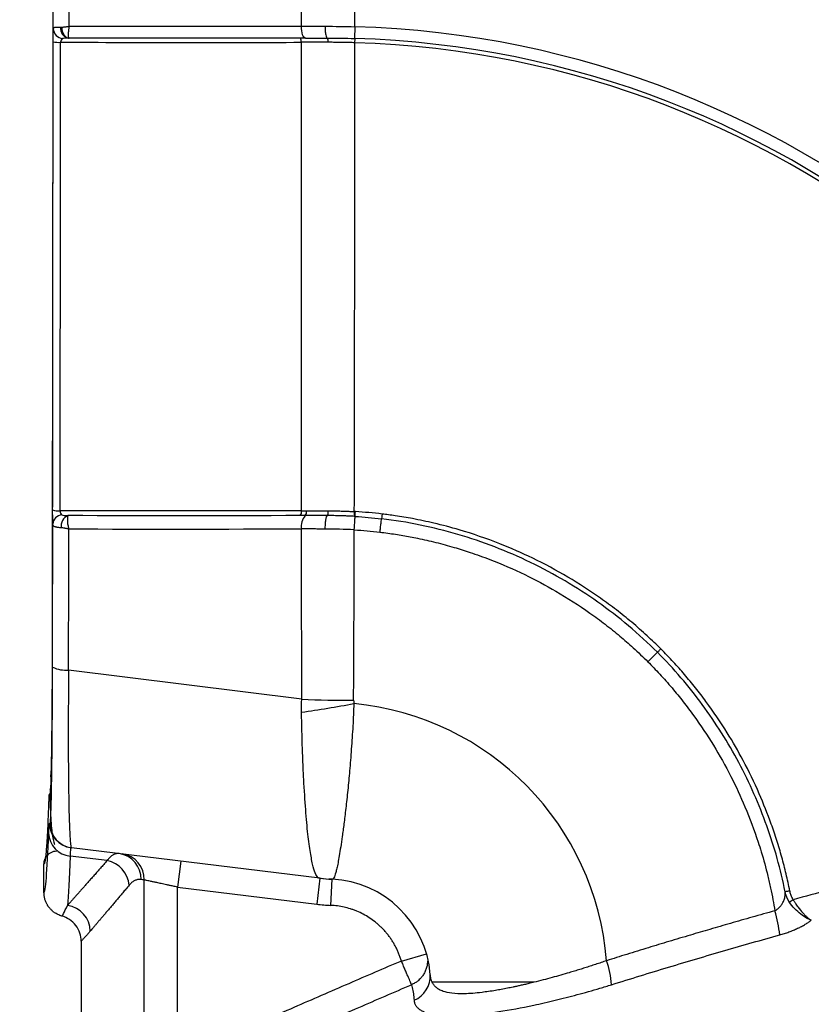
# Model space of a CAD drawing. Header units: millimetres. Extents: x 25 to 1092, y 25 to 838.
# Tile 42 of 94: x 500 to 546, y 385 to 442. Entities that reach past the tile are written whole.
import ezdxf

# ---------------------------------------------------------------- set-up
doc = ezdxf.new("R2010")
doc.units = ezdxf.units.MM
doc.header["$LTSCALE"] = 4
doc.layers.add('DIMENSIONS', color=140, linetype='Continuous', lineweight=25)
doc.styles.add('SLDTEXTSTYLE0', font='TXT', dxfattribs={"width": 0.7})
doc.dimstyles.new('SLDDIMSTYLE0', dxfattribs={"dimtxt": 8.632031, "dimasz": 13.208, "dimexe": 0, "dimexo": 0.0625, "dimgap": 2.158008, "dimtad": 0, "dimtih": 1, "dimtoh": 1, "dimrnd": 1e-09, "dimzin": 12, "dimdsep": 46, "dimtxsty": 'SLDTEXTSTYLE0', "dimsah": 1, "dimcen": 0.09, "dimadec": 0, "dimazin": 3, "dimtfac": 1, "dimtofl": 0, "dimtmove": 0, "dimatfit": 3, "dimfxl": 0, "dimfrac": 2, "dimtolj": 1, "dimtzin": 12, "dimarcsym": 0})
doc.dimstyles.new('SLDDIMSTYLE1', dxfattribs={"dimtxt": 8.632031, "dimasz": 13.208, "dimexe": 0, "dimexo": 0.0625, "dimgap": 2.158008, "dimtad": 0, "dimtih": 1, "dimtoh": 1, "dimrnd": 1e-09, "dimzin": 4, "dimdsep": 46, "dimtxsty": 'SLDTEXTSTYLE0', "dimsah": 1, "dimcen": 0.09, "dimadec": 0, "dimazin": 1, "dimtfac": 1, "dimtofl": 0, "dimtmove": 0, "dimatfit": 3, "dimfxl": 0, "dimfrac": 2, "dimtolj": 1, "dimtzin": 12, "dimarcsym": 0})

# ---------------------------------------------------------------- blocks, each defined once
blk = doc.blocks.new('_D')
at = {"layer": 'DIMENSIONS'}
for p, q in [((501.614, 522.38), (501.614, 558.646)), ((669.878, 202.919), (669.878, 558.646)), ((501.614, 545.946), (561.988, 545.946)), ((573.685, 545.946), (570.786, 545.946)), ((570.786, 545.946), (570.786, 532.227)), ((599.336, 545.946), (602.234, 545.946)), ((602.234, 545.946), (602.234, 532.227)), ((669.878, 545.946), (611.032, 545.946)), ((570.786, 532.227), (573.685, 532.227)), ((602.234, 532.227), (599.336, 532.227))]:
    blk.add_line(p, q, dxfattribs=at)
for points in [[(501.614, 545.946), (514.822, 543.914), (514.822, 547.978)], [(669.878, 545.946), (656.67, 547.978), (656.67, 543.914)]]:
    blk.add_solid(points, dxfattribs=at)
at = {"layer": 'DIMENSIONS', "char_height": 8.4667, "attachment_point": 1, "style": 'SLDTEXTSTYLE0'}
for s, insert in [('168.3', (570.094, 558.793)), ('6.62', (573.685, 543.141))]:
    blk.add_mtext(s, dxfattribs=dict(at, insert=insert))
blk = doc.blocks.new('_D_1')
at = {"layer": 'DIMENSIONS'}
for p, q in [((513.364, 520.533), (454.353, 520.533)), ((467.053, 520.533), (467.053, 462.675)), ((454.227, 447.023), (451.329, 447.023)), ((451.329, 447.023), (451.329, 433.304)), ((479.878, 447.023), (482.777, 447.023)), ((482.777, 447.023), (482.777, 433.304)), ((451.329, 433.304), (454.227, 433.304)), ((482.777, 433.304), (479.878, 433.304)), ((467.053, 357.57), (467.053, 431.372)), ((496.866, 357.57), (454.353, 357.57))]:
    blk.add_line(p, q, dxfattribs=at)
for points in [[(467.053, 520.533), (465.021, 507.325), (469.085, 507.325)], [(467.053, 357.57), (469.085, 370.778), (465.021, 370.778)]]:
    blk.add_solid(points, dxfattribs=at)
at = {"layer": 'DIMENSIONS', "char_height": 8.4667, "attachment_point": 1, "style": 'SLDTEXTSTYLE0'}
for s, insert in [('163.0', (450.637, 459.87)), ('6.42', (454.227, 444.218))]:
    blk.add_mtext(s, dxfattribs=dict(at, insert=insert))
blk = doc.blocks.new('_D_3')
at = {"layer": 'DIMENSIONS'}
for p, q in [((513.364, 520.533), (410.879, 520.533)), ((423.579, 520.533), (423.579, 373.456)), ((407.163, 357.805), (404.264, 357.805)), ((404.264, 357.805), (404.264, 344.085)), ((439.995, 357.805), (442.894, 357.805)), ((442.894, 357.805), (442.894, 344.085)), ((404.264, 344.085), (407.163, 344.085)), ((442.894, 344.085), (439.995, 344.085)), ((423.579, 194.607), (423.579, 342.153)), ((647.968, 194.607), (410.879, 194.607))]:
    blk.add_line(p, q, dxfattribs=at)
for points in [[(423.579, 520.533), (421.547, 507.325), (425.611, 507.325)], [(423.579, 194.607), (425.611, 207.815), (421.547, 207.815)]]:
    blk.add_solid(points, dxfattribs=at)
at = {"layer": 'DIMENSIONS', "char_height": 8.4667, "attachment_point": 1, "style": 'SLDTEXTSTYLE0'}
for s, insert in [('325.9', (407.163, 370.651)), ('12.83', (407.163, 355))]:
    blk.add_mtext(s, dxfattribs=dict(at, insert=insert))

msp = doc.modelspace()

# ---------------------------------------------------------------- linework, layer by layer
for p, q in [((503.064286, 441.521925), (516.374816, 441.522214)), ((519.444616, 441.498299), (519.425091, 440.821199)), ((519.444056, 440.579193), (519.451129, 440.820442)), ((516.399137, 402.927183), (503.025842, 404.598889)), ((502.012081, 398.472632), (502.019642, 398.730507)), ((501.92645, 395.800618), (501.964046, 395.796002)), ((503.193309, 394.406438), (503.155713, 394.411054)), ((517.442045, 392.656913), (503.193309, 394.406438)), ((505.235246, 393.668559), (503.11161, 393.927571)), ((509.458242, 393.6372), (509.275438, 392.148381)), ((501.614021, 391.838983), (501.614021, 393.4751)), ((507.363674, 381.205265), (507.363674, 392.559168)), ((517.442045, 392.656913), (517.259241, 391.168094)), ((518.063861, 391.100578), (518.131719, 392.599042)), ((509.275438, 392.148381), (517.259241, 391.168094)), ((509.275438, 382.326237), (509.275438, 392.148381)), ((502.509987, 390.532549), (502.652137, 390.502928)), ((502.643307, 390.488954), (502.652072, 390.502752)), ((502.652072, 390.502752), (502.643307, 390.488954)), ((503.746021, 389.04252), (503.746021, 381.205265)), ((522.108953, 387.910106), (523.550373, 388.325206))]:
    msp.add_line(p, q)
at = {"flags": 128}
for points in [[(502.110981, 476.936253), (502.117137, 465.91466), (502.119262, 454.876494), (502.11575, 440.000173), (502.104921, 425.157199), (502.086776, 410.347572), (502.083996, 408.500566), (502.081031, 406.614703), (502.077817, 404.814115), (502.065549, 402.219897), (502.043684, 400.028467), (502.014224, 398.438002), (501.979865, 397.594455), (501.970836, 397.510627), (501.961726, 397.478995), (501.95765, 397.476432), (501.95261, 397.476724), (501.946183, 397.478651), (501.944372, 397.479123), (501.943816, 397.479236), (501.933262, 397.478951), (501.919327, 397.478625), (501.907035, 397.474291), (501.907035, 397.474291)], [(502.63, 441.477408), (502.639896, 441.35292), (502.665206, 441.233664), (502.704986, 441.124082), (502.757756, 441.028251), (502.821552, 440.949741), (502.893999, 440.891472), (502.972399, 440.855615), (503.053835, 440.843504)], [(516.614338, 440.843495), (516.568498, 440.856425), (516.524348, 440.894751), (516.483521, 440.957058), (516.447525, 441.041041), (516.417692, 441.143596), (516.395123, 441.260933), (516.380653, 441.388714), (516.374816, 441.522217)], [(516.374997, 440.601583), (516.372883, 440.649184), (516.367695, 440.69473), (516.359624, 440.736543), (516.348969, 440.773081), (516.336121, 440.802998), (516.321554, 440.825191), (516.305805, 440.838841), (516.289455, 440.843446)], [(519.411614, 413.686929), (519.408704, 413.636587), (519.405853, 413.587266), (519.403178, 413.540973), (519.400787, 413.499591), (519.398778, 413.464805), (519.397232, 413.438028), (519.396212, 413.420351), (519.39576, 413.412492)], [(519.409059, 412.638831), (519.417593, 412.780012), (519.425955, 412.918387), (519.433803, 413.048309), (519.440817, 413.164472), (519.446711, 413.262133), (519.451244, 413.337306), (519.45423, 413.386922), (519.455549, 413.408954)], [(519.455549, 413.408954), (519.456019, 413.416802), (519.457083, 413.434471), (519.458697, 413.46124), (519.460796, 413.496022), (519.463295, 413.5374), (519.466091, 413.583691), (519.469072, 413.633011), (519.472115, 413.683352)], [(536.794647, 405.618273), (536.800203, 405.623835), (536.812706, 405.636365), (536.831645, 405.655351), (536.856252, 405.680023), (536.885524, 405.709375), (536.91827, 405.742213), (536.953157, 405.777201), (536.988767, 405.812915)], [(518.146045, 392.598376), (518.046621, 392.603786), (517.947363, 392.610518)], [(544.389011, 391.931626), (544.339558, 391.921734), (544.291109, 391.912045), (544.245633, 391.902954), (544.204984, 391.89483), (544.170814, 391.888003), (544.144514, 391.882753), (544.127154, 391.879291), (544.119442, 391.87776)]]:
    msp.add_lwpolyline(points, dxfattribs=at)
for centre, radius, start, end in [((517.757955, 386.581588), 133.846553, 10.11564126, 79.88392371), ((517.757955, 386.581588), 130.32678, 1.2866802, 88.7133198), ((517.757955, 386.581588), 129.846553, 4.28370006, 85.71629994), ((517.864021, 386.687654), 109.765582, 2.19249007, 89.1662368), ((517.864021, 386.687654), 108.71916, 3.03931791, 89.15829653), ((517.864021, 386.687654), 108.994057, 3.03931783, 89.15829653), ((517.864021, 386.687654), 81.849303, 7.43689571, 88.88583303), ((517.864021, 386.687654), 81.60795, 7.45575038, 88.87336301), ((517.864021, 386.687654), 80.930569, 7.13582989, 88.87336301), ((502.752977, 441.422047), 0.610679, 183.041113, 264.0111185), ((503.130441, 441.406534), 0.574413, 172.8119861, 258.5715726), ((517.864021, 386.687654), 54.833431, 10.3818371, 88.3481976), ((502.485218, 443.306596), 2.70591, 262.5943281, 271.6699638), ((517.527272, 440.659247), 0.383958, 351.457874, 28.7120201), ((517.864021, 386.687654), 54.15605, 11.5297703, 88.3481976), ((517.864021, 386.687654), 53.914697, 11.4981272, 88.3206375), ((502.46376, 414.698719), 0.975404, 248.8662771, 274.4660578), ((502.697015, 412.919925), 0.581879, 95.8639162, 175.060344), ((503.244768, 412.850146), 0.65076, 111.9933265, 188.2746354), ((516.073549, 413.665872), 0.317663, 318.0421046, 10.8551256), ((517.255024, 412.859147), 0.885031, 137.7656874, 191.0350977), ((516.338849, 413.664334), 0.335103, 321.1287493, 10.7174059), ((502.865759, 406.358492), 1.76687, 244.48882, 275.1982937), ((507.010972, 469.295674), 67.763409, 277.95162457, 280.5224641), ((519.297301, 469.659442), 66.795163, 267.51322281, 270.0628776), ((517.864021, 386.687654), 16.056458, 4.4220106, 84.5608294), ((503.326371, 395.800534), 1.399921, 179.9965396, 262.997912), ((503.363967, 395.795918), 1.399921, 179.9965396, 262.997912), ((503.241228, 395.28084), 1.359463, 181.6757803, 264.5288017), ((504.923785, 392.114435), 1.585027, 5.3032213, 78.6675134), ((505.71862, 392.625404), 1.460259, 358.3105548, 81.9213768), ((505.906176, 392.604477), 1.458202, 358.2194103, 81.8596644), ((518.501906, 400.049068), 7.459191, 261.1448325, 265.7364888), ((518.538869, 401.589828), 9, 263, 267.4071204), ((517.864021, 386.687654), 5.917447, 4.3498938, 87.2682591), ((542.832329, 394.205537), 3.28423, 297.6634737, 302.230823), ((502.754029, 389.597512), 1.515224, 1.0420074, 82.1349381), ((518.538869, 401.589828), 10.5, 263, 267.4071204), ((537.233018, 388.829277), 6.597284, 5.0136636, 17.2872384), ((529.062172, 386.208673), 5.107737, 3.8479301, 19.6424918), ((522.294662, 387.033846), 1.473339, 291.534801, 3.9943122)]:
    msp.add_arc(centre, radius, start, end)
for points, knots in [([(636.880866, 399.525013), (636.515848, 402.910365), (636.006921, 406.278835), (635.028354, 411.290712), (634.666502, 412.95299), (633.876111, 416.247187), (633.44718, 417.881168), (631.136677, 425.986587), (628.759667, 432.265386), (624.400836, 441.375123), (622.816105, 444.36046), (620.665021, 448.025964), (620.226039, 448.756072), (619.335113, 450.202641), (618.882682, 450.919955), (617.50458, 453.054073), (616.558032, 454.45299), (613.636843, 458.579884), (611.58105, 461.238339), (607.256846, 466.373103), (604.988427, 468.849404), (600.233854, 473.615477), (597.747621, 475.905181), (594.501661, 478.648944), (593.845298, 479.191922), (592.524695, 480.261037), (591.85973, 480.787798), (589.850951, 482.344873), (588.493264, 483.351996), (581.612972, 488.234046), (575.814752, 491.64823), (568.203477, 495.3083), (566.662878, 496.009647), (563.544213, 497.349711), (561.963973, 497.989074), (557.191755, 499.801447), (553.969207, 500.86986), (549.074832, 502.266301), (547.433258, 502.69734), (544.129757, 503.490114), (542.466685, 503.852068), (537.454975, 504.830588), (534.086619, 505.339493), (530.701381, 505.704499)], [0, 0, 0, 0, 0.0625, 0.0625, 0.09375, 0.09375, 0.125, 0.125, 0.25, 0.25, 0.3125, 0.3125, 0.328125, 0.328125, 0.34375, 0.34375, 0.375, 0.375, 0.4375, 0.4375, 0.5, 0.5, 0.5625, 0.5625, 0.578125, 0.578125, 0.59375, 0.59375, 0.625, 0.625, 0.75, 0.75, 0.78125, 0.78125, 0.8125, 0.8125, 0.875, 0.875, 0.90625, 0.90625, 0.9375, 0.9375, 1, 1, 1, 1]), ([(519.444616, 441.498299), (519.44501, 442.160382), (519.445812, 443.509783), (519.446956, 445.572107), (519.448053, 447.710371), (519.44909, 449.924569), (519.450072, 452.214644), (519.451103, 454.78458), (519.4522, 457.655422), (519.453302, 460.848072), (519.454335, 464.179442), (519.454973, 466.446086), (519.455299, 467.602577)], [0, 0, 0, 0, 0.076112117, 0.15512513, 0.237039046, 0.321853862, 0.409569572, 0.50018616, 0.617149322, 0.739439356, 0.867056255, 1, 1, 1, 1]), ([(502.143158, 441.389649), (502.143421, 442.0171), (502.143947, 443.271967), (502.144586, 445.154565), (502.145116, 447.03729), (502.145527, 448.92017), (502.145819, 450.803198), (502.146002, 452.686376), (502.146025, 453.941883), (502.146036, 454.569654)], [0, 0, 0, 0, 0.142865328, 0.28572252, 0.428574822, 0.571425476, 0.714277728, 0.857134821, 1, 1, 1, 1]), ([(502.136443, 440.623258), (502.136465, 440.649892), (502.13651, 440.703286), (502.136705, 440.782713), (502.137038, 440.87346), (502.137574, 440.973443), (502.138462, 441.089417), (502.139684, 441.203821), (502.141287, 441.310973), (502.142529, 441.363186), (502.143158, 441.389649)], [0, 0, 0, 0, 0.082657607, 0.165707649, 0.249907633, 0.374513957, 0.499427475, 0.66508397, 0.830250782, 1, 1, 1, 1]), ([(502.143158, 441.389649), (502.144221, 441.397341), (502.14639, 441.413033), (502.15879, 441.43164), (502.179071, 441.447321), (502.208826, 441.45966), (502.253414, 441.469987), (502.321258, 441.476751), (502.422017, 441.479833), (502.512583, 441.478901), (502.560542, 441.478408)], [0, 0, 0, 0, 0.09081661, 0.185271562, 0.283467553, 0.385431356, 0.491107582, 0.638541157, 0.808589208, 1, 1, 1, 1]), ([(502.63, 441.477408), (502.649056, 441.477557), (502.690053, 441.477877), (502.759369, 441.483018), (502.837604, 441.491033), (502.939048, 441.50442), (503.016457, 441.51524), (503.064286, 441.521925)], [0, 0, 0, 0, 0.146229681, 0.314591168, 0.504294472, 0.693715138, 1, 1, 1, 1]), ([(503.064286, 441.521925), (503.058652, 441.498537), (503.04654, 441.448268), (503.030899, 441.368644), (503.015761, 441.274394), (503.004667, 441.171876), (502.998925, 441.06179), (503.00206, 440.96408), (503.015031, 440.891922), (503.032718, 440.850629), (503.047035, 440.845798), (503.053835, 440.843504)], [0, 0, 0, 0, 0.065727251, 0.141269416, 0.22702808, 0.342753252, 0.460902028, 0.610752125, 0.752027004, 0.882222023, 1, 1, 1, 1]), ([(517.729942, 441.521517), (517.73044, 441.440379), (517.733761, 441.353562), (517.747367, 441.186472), (517.75769, 441.106688), (517.783699, 440.975193), (517.799306, 440.92389), (517.831736, 440.858246), (517.848466, 440.843703), (517.86402, 440.843703)], [0, 0, 0, 0, 0.25, 0.25, 0.5, 0.5, 0.75, 0.75, 1, 1, 1, 1]), ([(502.112082, 413.788919), (502.113, 414.475406), (502.114834, 415.848276), (502.117407, 417.908803), (502.119848, 419.969999), (502.122146, 422.031965), (502.124303, 424.094674), (502.126318, 426.158133), (502.128192, 428.222342), (502.129925, 430.287299), (502.131516, 432.353005), (502.132966, 434.419458), (502.134273, 436.486668), (502.135448, 438.554599), (502.136112, 439.93367), (502.136443, 440.623258)], [0, 0, 0, 0, 0.076946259, 0.15388094, 0.230806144, 0.307723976, 0.384636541, 0.461545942, 0.538454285, 0.615363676, 0.692276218, 0.769194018, 0.846119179, 0.923053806, 1, 1, 1, 1]), ([(502.539714, 413.726276), (502.540631, 414.41411), (502.542466, 415.789694), (502.54504, 417.854308), (502.547482, 419.919598), (502.54978, 421.985608), (502.551937, 424.052254), (502.553953, 426.119486), (502.555827, 428.187246), (502.557559, 430.255476), (502.55915, 432.32412), (502.5606, 434.393118), (502.561906, 436.462423), (502.56308, 438.531943), (502.563743, 439.911899), (502.564075, 440.601835)], [0, 0, 0, 0, 0.0769789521, 0.1539486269, 0.2309090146, 0.3078601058, 0.3848018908, 0.4617343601, 0.5386575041, 0.6155713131, 0.6924757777, 0.7693708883, 0.8462566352, 0.923133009, 1, 1, 1, 1]), ([(502.689261, 440.814702), (502.653767, 440.794795), (502.622677, 440.764684), (502.578523, 440.690786), (502.565447, 440.646649), (502.564075, 440.601836)], [0, 0, 0, 0, 0.5, 0.5, 1, 1, 1, 1]), ([(503.016625, 440.84351), (502.935005, 440.843522), (502.862392, 440.842758), (502.750838, 440.834681), (502.711457, 440.82715), (502.689261, 440.814702)], [0, 0, 0, 0, 0.5, 0.5, 1, 1, 1, 1]), ([(517.906971, 440.602215), (517.821053, 440.602185), (517.648825, 440.602124), (517.391834, 440.602026), (517.135458, 440.601922), (516.88024, 440.601815), (516.626262, 440.601703), (516.458827, 440.601623), (516.374997, 440.601583)], [0, 0, 0, 0, 0.165035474, 0.330821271, 0.497285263, 0.664353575, 0.831950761, 1, 1, 1, 1]), ([(519.444056, 440.579193), (519.341453, 440.5821), (519.136014, 440.587922), (518.827859, 440.594282), (518.519915, 440.598885), (518.212557, 440.601725), (518.008855, 440.602052), (517.906971, 440.602215)], [0, 0, 0, 0, 0.199312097, 0.399074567, 0.599181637, 0.79952615, 1, 1, 1, 1]), ([(519.411614, 413.686929), (519.412803, 414.200534), (519.415252, 415.257943), (519.418638, 416.890152), (519.421848, 418.613627), (519.425608, 420.863636), (519.429808, 423.708879), (519.433567, 426.95753), (519.436832, 430.218916), (519.439533, 433.469834), (519.441864, 436.948264), (519.44331, 439.343743), (519.444056, 440.579193)], [0, 0, 0, 0, 0.057440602, 0.118258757, 0.182454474, 0.250027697, 0.369582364, 0.500097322, 0.612474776, 0.733251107, 0.862426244, 1, 1, 1, 1]), ([(502.117297, 412.970029), (502.11695, 412.988853), (502.116262, 413.026117), (502.115337, 413.091298), (502.114509, 413.162349), (502.113787, 413.239983), (502.113123, 413.329499), (502.112563, 413.432963), (502.112179, 413.549129), (502.111984, 413.669085), (502.11205, 413.748977), (502.112082, 413.788919)], [0, 0, 0, 0, 0.10195659, 0.201835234, 0.300711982, 0.399695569, 0.49989118, 0.622876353, 0.749449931, 0.874736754, 1, 1, 1, 1]), ([(502.539714, 413.726276), (502.53572, 413.682029), (502.543308, 413.636597), (502.577896, 413.557632), (502.605109, 413.523355), (502.637567, 413.49876)], [0, 0, 0, 0, 0.5, 0.5, 1, 1, 1, 1]), ([(502.637567, 413.49876), (502.659353, 413.482251), (502.703023, 413.470778), (502.828116, 413.45739), (502.910028, 413.454806), (503.001059, 413.453549)], [0, 0, 0, 0, 0.5, 0.5, 1, 1, 1, 1]), ([(503.001059, 413.453549), (502.996815, 413.449655), (502.987897, 413.441472), (502.976174, 413.415812), (502.965649, 413.377021), (502.957601, 413.322158), (502.953351, 413.250472), (502.954774, 413.159857), (502.963235, 413.05279), (502.980503, 412.934199), (503.004762, 412.811756), (503.027009, 412.729848), (503.038151, 412.688828)], [0, 0, 0, 0, 0.072352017, 0.152024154, 0.239001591, 0.332989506, 0.433351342, 0.539077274, 0.657512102, 0.772993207, 0.886315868, 1, 1, 1, 1]), ([(516.599746, 413.454033), (516.551359, 413.453891), (516.454392, 413.453608), (516.358045, 413.453528), (516.309775, 413.453488)], [0, 0, 0, 0, 0.499003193, 1, 1, 1, 1]), ([(517.85434, 413.456891), (517.76968, 413.456754), (517.600309, 413.456481), (517.347998, 413.455995), (517.097008, 413.455437), (516.847208, 413.454799), (516.682335, 413.454288), (516.599746, 413.454033)], [0, 0, 0, 0, 0.199345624, 0.398813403, 0.598607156, 0.798933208, 1, 1, 1, 1]), ([(516.668106, 413.726651), (516.767966, 413.727143), (516.968169, 413.728129), (517.273206, 413.729307), (517.581888, 413.730322), (517.790067, 413.730855), (517.894344, 413.731122)], [0, 0, 0, 0, 0.248347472, 0.497894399, 0.748495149, 1, 1, 1, 1]), ([(517.85434, 413.456889), (517.837952, 413.450824), (517.82047, 413.428307), (517.78739, 413.343741), (517.771915, 413.281521), (517.747456, 413.129526), (517.738553, 413.040345), (517.728557, 412.860101), (517.727395, 412.769556), (517.728997, 412.687502)], [0, 0, 0, 0, 0.25, 0.25, 0.5, 0.5, 0.75, 0.75, 1, 1, 1, 1]), ([(517.894344, 413.731122), (517.895497, 413.671666), (517.892453, 413.599085), (517.876737, 413.491356), (517.864787, 413.461152), (517.85434, 413.456891)], [0, 0, 0, 0, 0.5, 0.5, 1, 1, 1, 1]), ([(519.39576, 413.412492), (519.301486, 413.417665), (519.121677, 413.427531), (518.865018, 413.438268), (518.634437, 413.445979), (518.42955, 413.451065), (518.250096, 413.454211), (518.095903, 413.455943), (517.966747, 413.456765), (517.889084, 413.456851), (517.85434, 413.456889)], [0, 0, 0, 0, 0.182646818, 0.348358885, 0.497484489, 0.630290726, 0.746894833, 0.847353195, 0.931711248, 1, 1, 1, 1]), ([(517.894344, 413.731122), (517.978367, 413.730952), (518.146267, 413.730613), (518.399311, 413.7269), (518.652592, 413.720855), (518.905916, 413.712184), (519.158958, 413.701181), (519.327471, 413.691676), (519.411614, 413.686929)], [0, 0, 0, 0, 0.1675238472, 0.3347581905, 0.5016621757, 0.6681959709, 0.8343209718, 1, 1, 1, 1]), ([(521.003157, 413.547125), (520.996123, 413.487588), (520.987507, 413.414571), (520.974792, 413.306926), (520.971299, 413.277445), (520.970883, 413.274128)], [0, 0, 0, 0, 0.5, 0.5, 1, 1, 1, 1]), ([(536.988767, 405.812915), (536.862197, 405.937647), (536.603974, 406.192119), (536.199016, 406.570985), (535.770732, 406.956047), (535.18938, 407.455524), (534.449366, 408.051278), (533.245231, 408.939947), (531.660632, 409.965508), (529.721749, 411.005608), (527.641228, 411.918449), (525.740599, 412.571933), (524.059854, 413.016313), (522.830747, 413.273864), (521.837595, 413.441178), (521.253892, 413.515289), (521.003157, 413.547124)], [0, 0, 0, 0, 0.029478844, 0.060141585, 0.091987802, 0.125017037, 0.187282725, 0.249539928, 0.37322944, 0.500041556, 0.614126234, 0.749810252, 0.83297254, 0.902395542, 0.958072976, 1, 1, 1, 1]), ([(502.10479, 404.76389), (502.105913, 405.447017), (502.108158, 406.813252), (502.111345, 408.864284), (502.114411, 410.916387), (502.116335, 412.285475), (502.117297, 412.970029)], [0, 0, 0, 0, 0.250003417, 0.500000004, 0.749996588, 1, 1, 1, 1]), ([(502.600782, 412.75649), (502.571324, 412.758834), (502.514117, 412.763386), (502.439332, 412.772262), (502.375319, 412.782169), (502.321831, 412.793073), (502.277767, 412.804774), (502.222355, 412.824015), (502.167242, 412.855727), (502.126121, 412.905336), (502.120169, 412.948974), (502.117297, 412.970029)], [0, 0, 0, 0, 0.100317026, 0.19481183, 0.283102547, 0.364925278, 0.440121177, 0.50862134, 0.683586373, 0.847335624, 1, 1, 1, 1]), ([(520.880308, 412.507934), (520.890047, 412.590381), (520.900805, 412.681515), (520.9222, 412.862752), (520.93277, 412.952305), (520.950698, 413.104098), (520.957983, 413.165722), (520.967767, 413.248283), (520.970291, 413.269424), (520.970883, 413.274128)], [0, 0, 0, 0, 0.25, 0.25, 0.5, 0.5, 0.75, 0.75, 1, 1, 1, 1]), ([(536.794648, 405.618275), (535.727057, 406.682807), (534.583534, 407.639068), (532.157267, 409.353111), (530.873063, 410.111313), (528.165019, 411.421792), (526.775621, 411.957367), (523.926936, 412.795325), (522.467171, 413.097043), (520.970883, 413.274128)], [0, 0, 0, 0, 0.25, 0.25, 0.5, 0.5, 0.75, 0.75, 1, 1, 1, 1]), ([(503.038151, 412.688828), (503.004362, 412.694491), (502.944279, 412.70456), (502.86874, 412.717862), (502.785896, 412.73234), (502.697089, 412.746894), (502.630753, 412.753504), (502.600782, 412.75649)], [0, 0, 0, 0, 0.213852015, 0.380277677, 0.496671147, 0.772597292, 1, 1, 1, 1]), ([(517.728997, 412.687502), (517.638669, 412.687598), (517.457575, 412.687789), (517.187678, 412.688165), (516.918749, 412.688612), (516.65109, 412.689132), (516.474699, 412.689539), (516.386358, 412.689743)], [0, 0, 0, 0, 0.198269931, 0.397502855, 0.597602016, 0.798468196, 1, 1, 1, 1]), ([(519.370603, 402.864319), (519.373536, 403.361505), (519.379666, 404.400976), (519.387452, 406.028813), (519.395112, 407.935221), (519.402584, 410.15327), (519.406833, 411.784348), (519.409059, 412.63883)], [0, 0, 0, 0, 0.152797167, 0.319454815, 0.499972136, 0.738047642, 1, 1, 1, 1]), ([(520.880308, 412.507934), (521.030789, 412.489347), (521.328663, 412.452555), (521.769543, 412.388129), (522.200114, 412.31821), (522.620249, 412.242591), (523.250532, 412.118466), (524.090343, 411.927586), (525.094915, 411.654376), (526.127956, 411.329886), (527.491043, 410.839566), (529.149167, 410.119057), (531.071711, 409.096906), (532.596884, 408.117317), (533.799947, 407.229909), (534.626132, 406.565194), (535.447732, 405.851148), (535.969329, 405.344498), (536.24837, 405.073453)], [0, 0, 0, 0, 0.026163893, 0.051791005, 0.076881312, 0.101434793, 0.125451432, 0.187730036, 0.250001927, 0.305047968, 0.374540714, 0.499896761, 0.616634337, 0.74994474, 0.812239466, 0.874543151, 0.932883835, 1, 1, 1, 1]), ([(536.248371, 405.073454), (536.307162, 405.132071), (536.372146, 405.196865), (536.501374, 405.325725), (536.565225, 405.3894), (536.673447, 405.497333), (536.71738, 405.541155), (536.776233, 405.599875), (536.7913, 405.614917), (536.794647, 405.618273)], [0, 0, 0, 0, 0.25, 0.25, 0.5, 0.5, 0.75, 0.75, 1, 1, 1, 1]), ([(544.119463, 391.877769), (543.861318, 393.168668), (543.509058, 394.431667), (542.844478, 396.285761), (542.600162, 396.896884), (542.06432, 398.107104), (541.773273, 398.704756), (540.842318, 400.45289), (540.143121, 401.562932), (538.589335, 403.674543), (537.734313, 404.675842), (536.794647, 405.618273)], [0, 0, 0, 0, 0.25, 0.25, 0.375, 0.375, 0.5, 0.5, 0.75, 0.75, 1, 1, 1, 1]), ([(544.389011, 391.931626), (544.355605, 392.094135), (544.288795, 392.419148), (544.177206, 392.904209), (544.05734, 393.387247), (543.928421, 393.867936), (543.790713, 394.346155), (543.6442, 394.821728), (543.488969, 395.294508), (543.173997, 396.196877), (542.620011, 397.589995), (541.774092, 399.33783), (540.75585, 401.106542), (539.822619, 402.484953), (538.980019, 403.586052), (538.357216, 404.340009), (537.697037, 405.086401), (537.232861, 405.562534), (536.988767, 405.812915)], [0, 0, 0, 0, 0.031196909, 0.06239252, 0.093586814, 0.124779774, 0.155971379, 0.187161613, 0.218350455, 0.249537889, 0.366880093, 0.500036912, 0.614303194, 0.750397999, 0.812683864, 0.874977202, 0.934254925, 1, 1, 1, 1]), ([(536.248371, 405.073454), (536.361258, 404.958978), (536.59156, 404.725434), (536.934978, 404.359696), (537.284463, 403.973281), (537.737834, 403.450109), (538.279511, 402.785684), (539.091822, 401.704832), (540.030753, 400.292394), (541.007313, 398.546567), (541.868892, 396.693709), (542.414431, 395.235653), (542.834891, 393.906088), (543.076298, 393.02505), (543.287488, 392.103724), (543.422467, 391.438445), (543.496256, 391.002555), (543.532282, 390.78974)], [0, 0, 0, 0, 0.029606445, 0.06040021, 0.092380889, 0.125548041, 0.187878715, 0.250201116, 0.374486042, 0.499882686, 0.61821907, 0.750475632, 0.786198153, 0.87501237, 0.91859088, 0.960253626, 1, 1, 1, 1]), ([(501.964046, 395.796002), (501.965444, 395.796654), (501.968236, 395.797957), (501.972417, 395.810805), (501.976583, 395.83164), (501.980735, 395.861235), (501.984872, 395.899387), (501.991758, 395.977475), (502.001308, 396.126957), (502.013342, 396.397532), (502.025013, 396.744314), (502.039984, 397.30794), (502.057393, 398.197754), (502.07241, 399.316778), (502.082612, 400.327773), (502.089286, 401.139108), (502.09491, 401.994653), (502.098929, 402.789751), (502.101693, 403.504793), (502.103579, 404.129508), (502.104386, 404.552209), (502.10479, 404.76389)], [0, 0, 0, 0, 0.020933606, 0.0418088, 0.062640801, 0.083444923, 0.104236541, 0.125031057, 0.187674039, 0.250012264, 0.31264898, 0.374944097, 0.499658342, 0.624516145, 0.687115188, 0.749539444, 0.812026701, 0.874477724, 0.916304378, 0.958086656, 1, 1, 1, 1]), ([(503.025842, 404.598889), (503.024811, 404.489057), (503.022745, 404.269174), (503.019876, 403.940932), (503.017228, 403.613888), (503.01485, 403.288568), (503.012765, 402.965351), (503.010995, 402.644651), (503.009549, 402.326871), (503.008428, 402.012408), (503.007627, 401.701649), (503.00713, 401.394975), (503.006912, 401.092756), (503.006943, 400.795334), (503.007583, 399.979531), (503.011883, 398.694825), (503.031844, 397.191908), (503.058313, 395.961105), (503.090672, 395.225922), (503.119246, 394.800162), (503.138914, 394.611504), (503.156438, 394.496128), (503.173046, 394.42446), (503.186124, 394.412828), (503.193309, 394.406438)], [0, 0, 0, 0, 0.019296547, 0.038631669, 0.057998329, 0.077389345, 0.096797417, 0.116215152, 0.135635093, 0.155049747, 0.174451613, 0.193833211, 0.21318711, 0.232505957, 0.251782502, 0.374606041, 0.50231256, 0.621191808, 0.751495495, 0.810473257, 0.875851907, 0.907762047, 0.949323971, 1, 1, 1, 1]), ([(519.385995, 402.671816), (519.37126, 402.262581), (519.351641, 401.831922), (519.302239, 400.951843), (519.27246, 400.502613), (519.207489, 399.630305), (519.172228, 399.205806), (519.121487, 398.627261), (519.105377, 398.447462), (519.071457, 398.080843), (519.053887, 397.89701), (518.999777, 397.351203), (518.961824, 396.995677), (518.886532, 396.338041), (518.849729, 396.040044), (518.798474, 395.644877), (518.781985, 395.521202), (518.750338, 395.288096), (518.73436, 395.170994), (518.687892, 394.838316), (518.658383, 394.635982), (518.573964, 394.08337), (518.52317, 393.787196), (518.45314, 393.426129), (518.430743, 393.319354), (518.388255, 393.132687), (518.368097, 393.052382), (518.310162, 392.844266), (518.274902, 392.748837), (518.20818, 392.625054), (518.176735, 392.596912), (518.146045, 392.598376)], [0, 0, 0, 0, 0.0625, 0.0625, 0.125, 0.125, 0.1875, 0.1875, 0.21875, 0.21875, 0.25, 0.25, 0.3125, 0.3125, 0.375, 0.375, 0.40625, 0.40625, 0.4375, 0.4375, 0.5, 0.5, 0.625, 0.625, 0.6875, 0.6875, 0.75, 0.75, 0.875, 0.875, 1, 1, 1, 1]), ([(517.353658, 392.678785), (517.30091, 392.708492), (517.250291, 392.774452), (517.151387, 392.983635), (517.103104, 393.126743), (517.03091, 393.408831), (517.006883, 393.514171), (516.958654, 393.750247), (516.93439, 393.881446), (516.862306, 394.310726), (516.814667, 394.645764), (516.744899, 395.235808), (516.721955, 395.447147), (516.677587, 395.902124), (516.656536, 396.145232), (516.598464, 396.912216), (516.560964, 397.487726), (516.506664, 398.414068), (516.489682, 398.734101), (516.46115, 399.395847), (516.448803, 399.738718), (516.414861, 400.769559), (516.394702, 401.4693), (516.385156, 402.183795)], [0, 0, 0, 0, 0.125, 0.125, 0.25, 0.25, 0.3125, 0.3125, 0.375, 0.375, 0.5, 0.5, 0.5625, 0.5625, 0.625, 0.625, 0.75, 0.75, 0.8125, 0.8125, 0.875, 0.875, 1, 1, 1, 1]), ([(501.977152, 397.7738), (501.97611, 397.77708), (501.969651, 397.797415), (501.96942, 397.178733), (501.978405, 396.563618), (502.005685, 395.925268), (502.068169, 395.248102), (502.146864, 394.756174), (502.213405, 394.620728), (502.225106, 394.596909)], [0, 0, 0, 0, 0.024851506, 0.154070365, 0.295415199, 0.453002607, 0.626982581, 0.934400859, 1, 1, 1, 1]), ([(501.907035, 397.474291), (501.905958, 397.470501), (501.903869, 397.463153), (501.900844, 397.438469), (501.897522, 397.398438), (501.893584, 397.322026), (501.889147, 397.208935), (501.88461, 397.079549), (501.880221, 396.95673), (501.875783, 396.838939), (501.866914, 396.606088), (501.853521, 396.271787), (501.829617, 395.721709), (501.799434, 395.114797), (501.768899, 394.616502), (501.74429, 394.283057), (501.725762, 394.065973), (501.707207, 393.882506), (501.688624, 393.7327), (501.670012, 393.616342), (501.651373, 393.534248), (501.632706, 393.483366), (501.620251, 393.477856), (501.614021, 393.4751)], [0, 0, 0, 0, 0.010811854, 0.020964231, 0.030484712, 0.044517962, 0.061639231, 0.077361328, 0.093081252, 0.108503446, 0.124472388, 0.187119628, 0.249767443, 0.374780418, 0.499956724, 0.562738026, 0.625371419, 0.687891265, 0.750332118, 0.812728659, 0.875115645, 0.937527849, 1, 1, 1, 1]), ([(570.684179, 396.881128), (570.307467, 396.832985), (569.558035, 396.737209), (568.44155, 396.582603), (567.338238, 396.421546), (566.248151, 396.253676), (565.171189, 396.079694), (563.334679, 395.769523), (560.790385, 395.302068), (557.479899, 394.626045), (554.242624, 393.903738), (551.309548, 393.198601), (548.784361, 392.55756), (546.635446, 391.991272), (545.252784, 391.611232), (544.583912, 391.427386)], [0, 0, 0, 0, 0.042612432, 0.084773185, 0.126484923, 0.167750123, 0.208571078, 0.248949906, 0.376861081, 0.499067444, 0.628577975, 0.749741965, 0.838414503, 0.921831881, 1, 1, 1, 1]), ([(501.882347, 395.241085), (501.883646, 395.274239), (501.88624, 395.340414), (501.890172, 395.428204), (501.894121, 395.507272), (501.898091, 395.576826), (501.902082, 395.637074), (501.906093, 395.687964), (501.910125, 395.729495), (501.914177, 395.761724), (501.91825, 395.784427), (501.922343, 395.798444), (501.925079, 395.799893), (501.92645, 395.800618)], [0, 0, 0, 0, 0.091513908, 0.182656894, 0.273511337, 0.364160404, 0.454687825, 0.545177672, 0.635714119, 0.72638121, 0.817262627, 0.908441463, 1, 1, 1, 1]), ([(501.614021, 391.838983), (501.659564, 391.83239), (501.705113, 392.115837), (501.794968, 393.255135), (501.839274, 394.110919), (501.882347, 395.241085)], [0, 0, 0, 0, 0.5, 0.5, 1, 1, 1, 1]), ([(501.614021, 393.4751), (501.614809, 393.501278), (501.616352, 393.55254), (501.628365, 393.626703), (501.645976, 393.695406), (501.668301, 393.757652), (501.693522, 393.812851), (501.720082, 393.860798), (501.771961, 393.940893), (501.864562, 394.044705), (502.014171, 394.146013), (502.177374, 394.209864), (502.289951, 394.219985), (502.344453, 394.224884)], [0, 0, 0, 0, 0.067858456, 0.132881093, 0.19433413, 0.251588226, 0.30412981, 0.351561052, 0.393590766, 0.551550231, 0.708015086, 0.858641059, 1, 1, 1, 1]), ([(505.235246, 393.668559), (505.169881, 393.594305), (505.039379, 393.446058), (504.85198, 393.233393), (504.67115, 393.028337), (504.497459, 392.831539), (504.330754, 392.642807), (504.171076, 392.462176), (504.018414, 392.289619), (503.872772, 392.125122), (503.734148, 391.968669), (503.602543, 391.820245), (503.477954, 391.679828), (503.360393, 391.547415), (503.249816, 391.422936), (503.146389, 391.306563), (503.049488, 391.197571), (502.990722, 391.131486), (502.961373, 391.098483)], [0, 0, 0, 0, 0.063986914, 0.127749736, 0.191293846, 0.254624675, 0.317747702, 0.380668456, 0.443392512, 0.505925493, 0.568273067, 0.630440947, 0.692434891, 0.754260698, 0.81592421, 0.877431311, 0.938787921, 1, 1, 1, 1]), ([(505.923832, 394.071171), (505.900286, 394.073179), (505.85348, 394.077171), (505.784492, 394.071535), (505.716964, 394.057681), (505.650982, 394.035122), (505.586569, 394.004429), (505.523768, 393.965923), (505.462619, 393.91999), (505.40316, 393.867073), (505.345459, 393.807398), (505.289476, 393.742023), (505.253215, 393.692902), (505.235246, 393.668559)], [0, 0, 0, 0, 0.097453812, 0.193724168, 0.288763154, 0.382525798, 0.474970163, 0.56605742, 0.655751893, 0.744021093, 0.830835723, 0.916169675, 1, 1, 1, 1]), ([(507.178244, 392.582352), (507.151194, 392.584778), (507.097282, 392.589613), (507.017821, 392.583985), (506.93978, 392.568849), (506.863215, 392.543307), (506.788091, 392.507581), (506.714386, 392.461671), (506.642119, 392.405356), (506.571125, 392.339524), (506.525079, 392.287152), (506.502027, 392.260933)], [0, 0, 0, 0, 0.1128395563, 0.2248966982, 0.3363186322, 0.4472550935, 0.5578577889, 0.6682798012, 0.7786749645, 0.8891972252, 1, 1, 1, 1]), ([(509.275438, 392.148381), (509.230338, 392.158061), (509.144046, 392.176582), (509.020984, 392.20295), (508.910422, 392.226686), (508.812401, 392.247779), (508.726797, 392.26624), (508.567857, 392.300462), (508.348328, 392.347499), (508.091813, 392.402762), (507.879354, 392.44825), (507.703142, 392.485942), (507.558526, 392.51702), (507.442777, 392.542078), (507.389743, 392.553535), (507.363674, 392.559168)], [0, 0, 0, 0, 0.05364245, 0.102636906, 0.146983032, 0.186680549, 0.221729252, 0.252129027, 0.384167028, 0.503008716, 0.608970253, 0.711606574, 0.810959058, 0.907073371, 1, 1, 1, 1]), ([(517.442045, 392.656913), (517.42876, 392.658795), (517.402234, 392.662552), (517.3727, 392.669903), (517.360003, 392.675826), (517.353658, 392.678785)], [0, 0, 0, 0, 0.334200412, 0.667297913, 1, 1, 1, 1]), ([(506.502027, 392.260933), (506.438192, 392.185213), (506.310703, 392.033985), (506.127501, 391.816915), (505.950562, 391.607426), (505.780454, 391.406191), (505.617046, 391.213031), (505.460392, 391.027994), (505.310498, 390.851066), (505.167379, 390.682251), (505.031051, 390.521548), (504.901526, 390.368959), (504.778814, 390.224479), (504.66294, 390.088123), (504.553871, 389.959837), (504.451783, 389.839819), (504.356068, 389.727338), (504.298011, 389.659142), (504.269003, 389.625068)], [0, 0, 0, 0, 0.063625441, 0.127070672, 0.190341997, 0.253445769, 0.316388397, 0.379176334, 0.441816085, 0.504314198, 0.566677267, 0.628911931, 0.691024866, 0.75302279, 0.814912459, 0.876700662, 0.938394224, 1, 1, 1, 1]), ([(544.583912, 391.427386), (544.565859, 391.458479), (544.529791, 391.520597), (544.484186, 391.618464), (544.445169, 391.719486), (544.412662, 391.823967), (544.396935, 391.89556), (544.389013, 391.931626)], [0, 0, 0, 0, 0.198533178, 0.396633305, 0.595472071, 0.796214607, 1, 1, 1, 1]), ([(502.643307, 390.488955), (502.603684, 390.500933), (502.526143, 390.524374), (502.416992, 390.571042), (502.317264, 390.623027), (502.227735, 390.679169), (502.148474, 390.737274), (502.079288, 390.795565), (502.019709, 390.852402), (501.969097, 390.906396), (501.926711, 390.956387), (501.89178, 391.001443), (501.863549, 391.040833), (501.841328, 391.074002), (501.824511, 391.10054), (501.786241, 391.163614), (501.728887, 391.274289), (501.66629, 391.445546), (501.622597, 391.636425), (501.616925, 391.7704), (501.614021, 391.838983)], [0, 0, 0, 0, 0.0680684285, 0.13321117, 0.1949746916, 0.2529792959, 0.3069201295, 0.3565636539, 0.4017407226, 0.4423374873, 0.4782852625, 0.5095502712, 0.5361239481, 0.558014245, 0.5752381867, 0.5878157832, 0.6794180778, 0.7797421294, 0.8872494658, 1, 1, 1, 1]), ([(543.532282, 390.78974), (543.553688, 390.802043), (543.59816, 390.827602), (543.663099, 390.874673), (543.728559, 390.929487), (543.80939, 391.008596), (543.903153, 391.122587), (543.98428, 391.250614), (544.058021, 391.40804), (544.110129, 391.569348), (544.132086, 391.739502), (544.123313, 391.835606), (544.119463, 391.877769)], [0, 0, 0, 0, 0.04930915, 0.102440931, 0.159574, 0.220806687, 0.332899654, 0.468134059, 0.55398799, 0.732621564, 0.882696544, 1, 1, 1, 1]), ([(544.583912, 391.427386), (544.599226, 391.400045), (544.627524, 391.349522), (544.668585, 391.281577), (544.716796, 391.204903), (544.776575, 391.11495), (544.918522, 390.916021), (545.064901, 390.738811), (545.202884, 390.593084), (545.291552, 390.502443), (545.401406, 390.399857), (545.501812, 390.321612), (545.566229, 390.280358), (545.593959, 390.264565), (545.606765, 390.257712), (545.612912, 390.254529), (545.616347, 390.252777), (545.618045, 390.251923), (545.618891, 390.251498)], [0, 0, 0, 0, 0.046597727, 0.086107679, 0.118731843, 0.182981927, 0.250510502, 0.499137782, 0.562073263, 0.624758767, 0.748736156, 0.885757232, 0.945682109, 0.973535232, 0.986940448, 0.993513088, 0.996766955, 1, 1, 1, 1]), ([(502.652072, 390.502752), (502.671612, 390.525679), (502.712688, 390.573876), (502.875835, 390.918038), (502.961373, 391.098483)], [0, 0, 0, 0, 0.475696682, 1, 1, 1, 1]), ([(522.108953, 387.910106), (522.088501, 387.9776), (522.047598, 388.112588), (521.974042, 388.311052), (521.891761, 388.505994), (521.800056, 388.696712), (521.699376, 388.882838), (521.589888, 389.063927), (521.471859, 389.239568), (521.345557, 389.409356), (521.211272, 389.572904), (521.069312, 389.729836), (520.920002, 389.879791), (520.763681, 390.02243), (520.551676, 390.19804), (520.275914, 390.39586), (519.928869, 390.600298), (519.623594, 390.743622), (519.376105, 390.839788), (519.130638, 390.923061), (518.823053, 391.005199), (518.445849, 391.073866), (518.191189, 391.091674), (518.063861, 391.100578)], [0, 0, 0, 0, 0.038464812, 0.076929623, 0.115394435, 0.153859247, 0.192324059, 0.23078887, 0.269253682, 0.307718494, 0.346183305, 0.384648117, 0.423112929, 0.461577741, 0.500042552, 0.573240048, 0.646440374, 0.71947236, 0.756926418, 0.791243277, 0.860828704, 0.930414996, 1, 1, 1, 1]), ([(545.618891, 390.251498), (545.532338, 390.274994), (545.437757, 390.316983), (545.233467, 390.433156), (545.12227, 390.508709), (544.897902, 390.685705), (544.781619, 390.789359), (544.558306, 391.022392), (544.450747, 391.151955), (544.357123, 391.296728)], [0, 0, 0, 0, 0.25, 0.25, 0.5, 0.5, 0.75, 0.75, 1, 1, 1, 1]), ([(503.746021, 389.04252), (503.746021, 389.194091), (503.722517, 389.353832), (503.620221, 389.665842), (503.541273, 389.817657), (503.336525, 390.086223), (503.211041, 390.20256), (502.93727, 390.383838), (502.789461, 390.44881), (502.643307, 390.488954)], [0, 0, 0, 0, 0.25, 0.25, 0.5, 0.5, 0.75, 0.75, 1, 1, 1, 1]), ([(543.532282, 390.78974), (543.09644, 390.668016), (542.245476, 390.430356), (541.002741, 390.075212), (539.823705, 389.733267), (538.644484, 389.385949), (537.468972, 389.034309), (536.250461, 388.664288), (535.059654, 388.297593), (534.259131, 388.046738), (533.872682, 387.925639)], [0, 0, 0, 0, 0.134576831, 0.262755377, 0.384537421, 0.499925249, 0.62871966, 0.749923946, 0.879276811, 1, 1, 1, 1]), ([(543.805059, 389.405835), (543.849785, 389.418565), (543.939284, 389.44404), (544.073287, 389.485972), (544.206874, 389.530574), (544.382269, 389.593182), (544.596036, 389.676829), (544.838816, 389.784121), (545.066222, 389.897039), (545.273867, 390.013764), (545.462045, 390.132656), (545.566632, 390.211902), (545.618891, 390.251499)], [0, 0, 0, 0, 0.062245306, 0.124557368, 0.187202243, 0.250441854, 0.374841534, 0.499671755, 0.624354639, 0.749699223, 0.874933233, 1, 1, 1, 1]), ([(504.269003, 389.625068), (504.245648, 389.597779), (504.198632, 389.542845), (504.133827, 389.468771), (504.072875, 389.400071), (504.016443, 389.337405), (503.964633, 389.280594), (503.917704, 389.22968), (503.86681, 389.174911), (503.817369, 389.12187), (503.776616, 389.077917), (503.750832, 389.049579), (503.747628, 389.044878), (503.746021, 389.04252)], [0, 0, 0, 0, 0.0687874, 0.138477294, 0.209077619, 0.280596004, 0.353039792, 0.426416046, 0.500731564, 0.62440524, 0.748823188, 0.874012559, 1, 1, 1, 1]), ([(534.158395, 386.551446), (534.707496, 386.722088), (535.799193, 387.061349), (537.431035, 387.557456), (539.046475, 388.040333), (540.646106, 388.509084), (542.229824, 388.964712), (543.28204, 389.259371), (543.805059, 389.405835)], [0, 0, 0, 0, 0.171656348, 0.341278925, 0.508893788, 0.674530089, 0.838220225, 1, 1, 1, 1]), ([(522.108953, 387.910106), (521.103181, 387.477259), (519.047946, 386.592763), (515.903772, 385.228051), (512.631336, 383.800443), (510.40859, 382.824017), (509.275438, 382.326237)], [0, 0, 0, 0, 0.234705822, 0.479606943, 0.734704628, 1, 1, 1, 1]), ([(522.692745, 386.550755), (522.689626, 386.558014), (522.683357, 386.572601), (522.668721, 386.606661), (522.65016, 386.64989), (522.619501, 386.721339), (522.569632, 386.837208), (522.495753, 387.009605), (522.40697, 387.215771), (522.327191, 387.402018), (522.258274, 387.562355), (522.211345, 387.671732), (522.160801, 387.789271), (522.128055, 387.865588), (522.108953, 387.910106)], [0, 0, 0, 0, 0.059551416, 0.119676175, 0.180510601, 0.242181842, 0.367477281, 0.500002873, 0.621737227, 0.757821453, 0.816240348, 0.881730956, 0.931009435, 1, 1, 1, 1]), ([(523.60732, 387.910106), (523.606999, 387.892354), (523.606353, 387.856718), (523.601752, 387.785062), (523.586893, 387.658454), (523.544881, 387.478705), (523.462229, 387.27148), (523.35334, 387.085708), (523.215922, 386.912334), (523.062434, 386.768742), (522.884201, 386.641869), (522.759835, 386.582684), (522.692745, 386.550755)], [0, 0, 0, 0, 0.030946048, 0.062121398, 0.125076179, 0.25280026, 0.381917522, 0.510989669, 0.624434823, 0.763346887, 0.87233618, 1, 1, 1, 1]), ([(533.872682, 387.925639), (533.768614, 387.889924), (533.561047, 387.818688), (533.251266, 387.715044), (532.943908, 387.614158), (532.639101, 387.51623), (532.336921, 387.421204), (532.037455, 387.329082), (531.676045, 387.220401), (531.246739, 387.095102), (530.745556, 386.954896), (530.229393, 386.816781), (529.887486, 386.731338), (529.712679, 386.687654)], [0, 0, 0, 0, 0.07240065, 0.144405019, 0.216048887, 0.287367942, 0.358397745, 0.429173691, 0.499730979, 0.616317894, 0.738437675, 0.866271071, 1, 1, 1, 1]), ([(523.880328, 386.687654), (523.866364, 386.718216), (523.837301, 386.781826), (523.804217, 386.887638), (523.777668, 387.005753), (523.768938, 387.091908), (523.764423, 387.136475)], [0, 0, 0, 0, 0.22262728, 0.46336373, 0.722408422, 1, 1, 1, 1]), ([(509.873426, 380.966887), (511.002606, 381.463365), (513.219282, 382.437993), (516.485345, 383.864319), (519.62876, 385.230325), (521.685337, 386.116611), (522.692745, 386.550755)], [0, 0, 0, 0, 0.264649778, 0.519529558, 0.764642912, 1, 1, 1, 1]), ([(522.692745, 386.550755), (522.70671, 386.496158), (522.734504, 386.387493), (522.769705, 386.215661), (522.79892, 386.038176), (522.821886, 385.855082), (522.830959, 385.727072), (522.835475, 385.663353)], [0, 0, 0, 0, 0.203804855, 0.405637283, 0.605567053, 0.803664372, 1, 1, 1, 1]), ([(522.835475, 385.663353), (522.838147, 385.634768), (522.843458, 385.577939), (522.864469, 385.497338), (522.894921, 385.420816), (522.935638, 385.34866), (522.98629, 385.280793), (523.046852, 385.217236), (523.117214, 385.157984), (523.19729, 385.103038), (523.286987, 385.052398), (523.386208, 385.006064), (523.494874, 384.964036), (523.823396, 384.858989), (524.536962, 384.754513), (525.928263, 384.78423), (527.658491, 384.983792), (529.190072, 385.264688), (530.304966, 385.508584), (530.924836, 385.653388), (531.554554, 385.809737), (532.193525, 385.97757), (532.841157, 386.157118), (533.496742, 386.347503), (533.937392, 386.483325), (534.158395, 386.551446)], [0, 0, 0, 0, 0.022227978, 0.044190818, 0.065895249, 0.087348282, 0.108557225, 0.129529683, 0.150273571, 0.170797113, 0.191108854, 0.211217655, 0.231132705, 0.250863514, 0.376097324, 0.500480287, 0.625001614, 0.750266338, 0.786063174, 0.821691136, 0.857226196, 0.892745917, 0.92832886, 0.964053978, 1, 1, 1, 1]), ([(529.712679, 386.687654), (529.61652, 386.664178), (529.431428, 386.618991), (529.16951, 386.557673), (528.931867, 386.503636), (528.717801, 386.456463), (528.526289, 386.415501), (528.356474, 386.380235), (528.12628, 386.333874), (527.843084, 386.279897), (527.341119, 386.191592), (526.594168, 386.081962), (525.732626, 386.010186), (525.000253, 386.039512), (524.557623, 386.136575), (524.286348, 386.259875), (524.115082, 386.378604), (523.97603, 386.519127), (523.912415, 386.63115), (523.880328, 386.687654)], [0, 0, 0, 0, 0.0303402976, 0.058401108, 0.0842221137, 0.107834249, 0.1292610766, 0.1485200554, 0.1656236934, 0.2085903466, 0.2482454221, 0.3483068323, 0.4974904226, 0.628624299, 0.7472759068, 0.8089892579, 0.8716042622, 0.9352382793, 1, 1, 1, 1]), ([(529.712679, 386.687654), (528.90066, 386.687654), (528.159305, 386.687654), (526.823864, 386.687654), (526.225499, 386.687654), (524.728454, 386.687654), (524.108175, 386.687654), (523.880328, 386.687654)], [0, 0, 0, 0, 0.25, 0.25, 0.5, 0.5, 1, 1, 1, 1])]:
    msp.add_open_spline(points, degree=3, knots=knots)
for points in [[(516.374817, 441.522214), (516.373141, 450.215623), (516.37217, 458.93686), (516.371396, 467.617095)], [(503.064286, 441.521926), (503.06522, 445.869602), (503.066154, 450.219622), (503.067088, 454.569654)], [(502.560542, 441.478408), (502.583042, 441.478047), (502.606226, 441.477713), (502.63, 441.477408)], [(516.374816, 441.522214), (516.813692, 441.520868), (517.268082, 441.520604), (517.729942, 441.521517)], [(517.729942, 441.521517), (518.292361, 441.521256), (518.863942, 441.513761), (519.444616, 441.498299)], [(502.564075, 440.601836), (507.167715, 440.60102), (511.771356, 440.600935), (516.374997, 440.601583)], [(503.053835, 440.843504), (503.041046, 440.843506), (503.028643, 440.843508), (503.016625, 440.84351)], [(516.614338, 440.843495), (512.094174, 440.842804), (507.574006, 440.842807), (503.053835, 440.843504)], [(516.385528, 413.725697), (516.378621, 422.66072), (516.376772, 431.634128), (516.374997, 440.601583)], [(516.614338, 440.843495), (517.024714, 440.843557), (517.441408, 440.843627), (517.86402, 440.843703)], [(517.86402, 440.843703), (518.376054, 440.843703), (518.896435, 440.836444), (519.425091, 440.821199)], [(516.385528, 413.725697), (511.770256, 413.723728), (507.154985, 413.723921), (502.539714, 413.726276)], [(516.309775, 413.453488), (511.87357, 413.451497), (507.437331, 413.451518), (503.001059, 413.453549)], [(516.385528, 413.725697), (516.479046, 413.725861), (516.573263, 413.726177), (516.668106, 413.726651)], [(519.455549, 413.408954), (519.435608, 413.410157), (519.415679, 413.411336), (519.39576, 413.412492)], [(519.472115, 413.683352), (519.451949, 413.684567), (519.431782, 413.68576), (519.411614, 413.686929)], [(519.455549, 413.408954), (519.961972, 413.378342), (520.467076, 413.333375), (520.970883, 413.274128)], [(521.003157, 413.547126), (520.49425, 413.607027), (519.983627, 413.65246), (519.472115, 413.683352)], [(503.025842, 404.598889), (503.029945, 407.292213), (503.034048, 409.989047), (503.038151, 412.688828)], [(503.038151, 412.688828), (507.487553, 412.687067), (511.936955, 412.687372), (516.386358, 412.689743)], [(516.399137, 402.927183), (516.392443, 406.177204), (516.389061, 409.431576), (516.386358, 412.689743)], [(519.409059, 412.638831), (518.840193, 412.670589), (518.28028, 412.686173), (517.728997, 412.687502)], [(519.409059, 412.638829), (519.900595, 412.609142), (520.391275, 412.565487), (520.880308, 412.507934)], [(516.385156, 402.183795), (516.381928, 402.425419), (516.386218, 402.672929), (516.399137, 402.927183)], [(519.370603, 402.864319), (519.370204, 402.798936), (519.375587, 402.734816), (519.385995, 402.671816)], [(503.155713, 394.411054), (503.13747, 394.413294), (503.122738, 394.251909), (503.11161, 393.927571)], [(503.11161, 393.927571), (503.062817, 392.618854), (503.012442, 391.67014), (502.961373, 391.098508)], [(507.363674, 392.559168), (507.301069, 392.566896), (507.239258, 392.574624), (507.178244, 392.582352)], [(518.146045, 392.598376), (518.137717, 392.598774), (518.131719, 392.599042), (518.131719, 392.599042)], [(544.357123, 391.296728), (544.24095, 391.476485), (544.162128, 391.670809), (544.119442, 391.87776)]]:
    msp.add_open_spline(points, degree=3)

# ---------------------------------------------------------------- dimensions: what is measured, and where the dimension line sits
at = {"layer": 'DIMENSIONS'}
dim = msp.add_linear_dim(base=(501.614021, 545.946322), p1=(669.878021, 197.839283), p2=(501.614021, 517.300325), dimstyle='SLDDIMSTYLE0', dxfattribs=at)
dim.commit()
dim.dimension.update_dxf_attribs({"geometry": '_D', "text_midpoint": (586.510362, 545.946322), "dimtype": 160})
for base, p1, dimstyle, picture, middle in [((423.578938, 520.53295), (653.048107, 194.606657), 'SLDDIMSTYLE0', '_D_3', (423.578938, 357.804534)), ((467.052649, 520.53295), (501.946021, 357.569804), 'SLDDIMSTYLE1', '_D_1', (467.052649, 447.023384))]:
    dim = msp.add_linear_dim(base=base, p1=p1, p2=(518.443935, 520.53295), angle=90, dimstyle=dimstyle, dxfattribs=at)
    dim.commit()
    dim.dimension.update_dxf_attribs({"geometry": picture, "text_midpoint": middle, "dimtype": 160})

doc.saveas('drawing.dxf')
